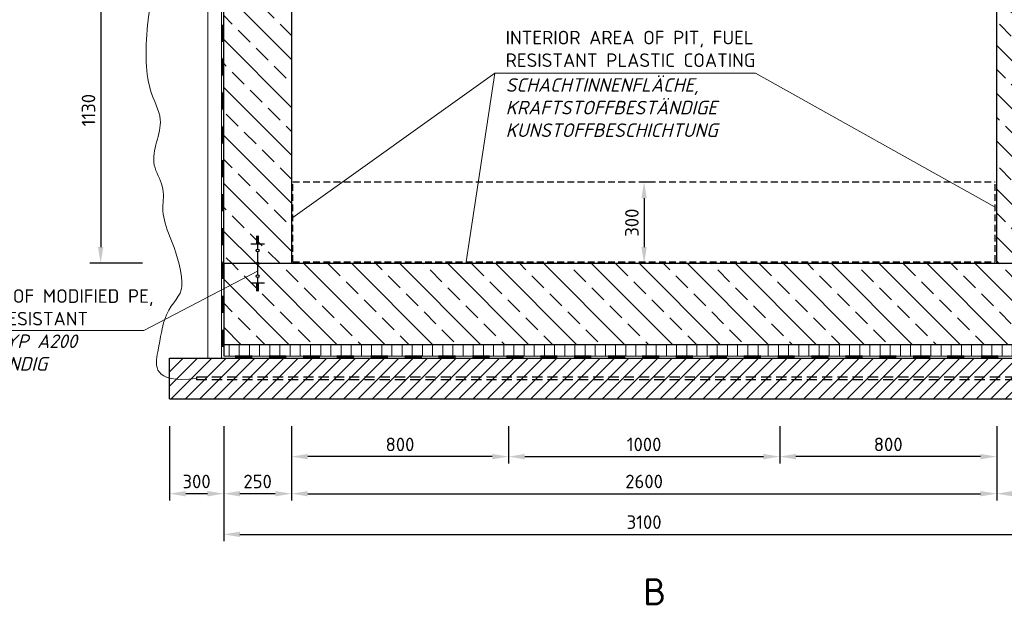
# Model space of a CAD drawing. Header units: millimetres. Extents: x -76904 to 25883, y -13890 to 20369.
# Tile 4 of 29: x -13158 to -9528, y 11557 to 13717. Entities that reach past the tile are written whole.
import ezdxf
from ezdxf.enums import TextEntityAlignment as Align

# ---------------------------------------------------------------- set-up
doc = ezdxf.new("R2010")
doc.units = ezdxf.units.MM
doc.header["$MEASUREMENT"] = 0
for name, pattern in [('HIDDEN', [0.375, 0.25, -0.125]), ('VERDECKT2', [0.1875, 0.125, -0.0625]), ('WJF-UNSICHTBAR', [0.25, 0.125, -0.125])]:
    doc.linetypes.add(name, pattern=pattern)
for name, color, linetype, lineweight in [('P------T2', 7, 'Continuous', 18), ('P------T7', 7, 'Continuous', 18), ('P-BS----Bem', 7, 'Continuous', 18), ('P-BSBOD', 7, 'Continuous', 30), ('P-BSSAU', 7, 'Continuous', 30), ('P-BSSAUF', 7, 'Continuous', 18), ('P-BSWABD', 7, 'Continuous', 18), ('P-BSWAN', 7, 'Continuous', 30), ('P-BSWANF', 7, 'Continuous', 18), ('P-DABDICHTUNG', 7, 'Continuous', 18), ('P-ESER1', 1, 'Erdung1', 25), ('P-SSLEI', 7, 'Continuous', 30)]:
    doc.layers.add(name, color=color, linetype=linetype, lineweight=lineweight)
doc.styles.get("Standard").update_dxf_attribs({"font": 'isocpeur.ttf'})
doc.linetypes.add('Erdung1', pattern='A,12.7,0.1,["#",Standard,S=2.54,R=0,X=-2.54,Y=-1.27],-5.08', length=17.88)
doc.dimstyles.new('Kopie von ISO-25', dxfattribs={"dimscale": 20, "dimtxt": 2.5, "dimasz": 3, "dimexe": 1.25, "dimexo": 0.625, "dimgap": 1, "dimtad": 1, "dimtxsty": 'Standard', "dimcen": 2.5, "dimadec": 0, "dimazin": 0, "dimtfac": 1, "dimtmove": 0, "dimatfit": 1, "dimfxl": 0, "dimarcsym": 0})

# ---------------------------------------------------------------- blocks, each defined once
blk = doc.blocks.new('*D2')
at = {"layer": 'Defpoints', "color": 0, "lineweight": 0, "transparency": 16777216}
for p in [(-12155.7, 12318.2), (-11355.7, 12318.2), (-12155.7, 12105.3)]:
    blk.add_point(p, dxfattribs=at)
at = {"layer": 'P-BS----Bem', "color": 0, "lineweight": -2, "transparency": 16777216}
for p, q in [((-12155.7, 12218.2), (-12155.7, 12080.3)), ((-11355.7, 12218.2), (-11355.7, 12080.3)), ((-11415.7, 12105.3), (-12095.7, 12105.3))]:
    blk.add_line(p, q, dxfattribs=at)
at = {"layer": 'P-BS----Bem', "color": 0, "lineweight": 0, "transparency": 16777216}
for points in [[(-12095.7, 12115.3), (-12095.7, 12095.3), (-12155.7, 12105.3)], [(-11415.7, 12115.3), (-11415.7, 12095.3), (-11355.7, 12105.3)]]:
    blk.add_solid(points, dxfattribs=at)
at = {"layer": 'P-BS----Bem', "color": 0, "transparency": 16777216, "insert": (-11755.7, 12150.3), "char_height": 50, "attachment_point": 5}
blk.add_mtext('800', dxfattribs=at)
blk = doc.blocks.new('*D3')
at = {"layer": 'Defpoints', "color": 0, "lineweight": 0, "transparency": 16777216}
for p in [(-10355.7, 12318.2), (-9555.7, 12318.2), (-10355.7, 12105.3)]:
    blk.add_point(p, dxfattribs=at)
at = {"layer": 'P-BS----Bem', "color": 0, "lineweight": -2, "transparency": 16777216}
for p, q in [((-10355.7, 12218.2), (-10355.7, 12080.3)), ((-9555.7, 12218.2), (-9555.7, 12080.3)), ((-9615.7, 12105.3), (-10295.7, 12105.3))]:
    blk.add_line(p, q, dxfattribs=at)
at = {"layer": 'P-BS----Bem', "color": 0, "lineweight": 0, "transparency": 16777216}
for points in [[(-10295.7, 12115.3), (-10295.7, 12095.3), (-10355.7, 12105.3)], [(-9615.7, 12115.3), (-9615.7, 12095.3), (-9555.7, 12105.3)]]:
    blk.add_solid(points, dxfattribs=at)
at = {"layer": 'P-BS----Bem', "color": 0, "transparency": 16777216, "insert": (-9955.7, 12150.3), "char_height": 50, "attachment_point": 5}
blk.add_mtext('800', dxfattribs=at)
blk = doc.blocks.new('*D16')
at = {"layer": 'Defpoints', "color": 0, "lineweight": 0, "transparency": 16777216}
for p in [(-9555.7, 12318.2), (-9305.7, 12318.2), (-9305.7, 11968.6)]:
    blk.add_point(p, dxfattribs=at)
at = {"layer": 'P-BS----Bem', "color": 0, "lineweight": -2, "transparency": 16777216}
for p, q in [((-9555.7, 12218.2), (-9555.7, 11943.6)), ((-9305.7, 12218.2), (-9305.7, 11943.6)), ((-9495.7, 11968.6), (-9365.7, 11968.6))]:
    blk.add_line(p, q, dxfattribs=at)
at = {"layer": 'P-BS----Bem', "color": 0, "lineweight": 0, "transparency": 16777216}
for points in [[(-9495.7, 11978.6), (-9495.7, 11958.6), (-9555.7, 11968.6)], [(-9365.7, 11978.6), (-9365.7, 11958.6), (-9305.7, 11968.6)]]:
    blk.add_solid(points, dxfattribs=at)
at = {"layer": 'P-BS----Bem', "color": 0, "transparency": 16777216, "insert": (-9430.7, 12013.6), "char_height": 50, "attachment_point": 5}
blk.add_mtext('250', dxfattribs=at)
blk = doc.blocks.new('*D17')
at = {"layer": 'Defpoints', "color": 0, "lineweight": 0, "transparency": 16777216}
for p in [(-12405.7, 12318.2), (-12155.7, 12318.2), (-12405.7, 11968.6)]:
    blk.add_point(p, dxfattribs=at)
at = {"layer": 'P-BS----Bem', "color": 0, "lineweight": -2, "transparency": 16777216}
for p, q in [((-12405.7, 12218.2), (-12405.7, 11943.6)), ((-12155.7, 12218.2), (-12155.7, 11943.6)), ((-12215.7, 11968.6), (-12345.7, 11968.6))]:
    blk.add_line(p, q, dxfattribs=at)
at = {"layer": 'P-BS----Bem', "color": 0, "lineweight": 0, "transparency": 16777216}
for points in [[(-12345.7, 11978.6), (-12345.7, 11958.6), (-12405.7, 11968.6)], [(-12215.7, 11978.6), (-12215.7, 11958.6), (-12155.7, 11968.6)]]:
    blk.add_solid(points, dxfattribs=at)
at = {"layer": 'P-BS----Bem', "color": 0, "transparency": 16777216, "insert": (-12280.7, 12013.6), "char_height": 50, "attachment_point": 5}
blk.add_mtext('250', dxfattribs=at)
blk = doc.blocks.new('*D18')
at = {"layer": 'Defpoints', "color": 0, "lineweight": 0, "transparency": 16777216}
for p in [(-11355.7, 12318.2), (-10355.7, 12318.2), (-10355.7, 12105.3)]:
    blk.add_point(p, dxfattribs=at)
at = {"layer": 'P-BS----Bem', "color": 0, "lineweight": -2, "transparency": 16777216}
for p, q in [((-11355.7, 12218.2), (-11355.7, 12080.3)), ((-10355.7, 12218.2), (-10355.7, 12080.3)), ((-11295.7, 12105.3), (-10415.7, 12105.3))]:
    blk.add_line(p, q, dxfattribs=at)
at = {"layer": 'P-BS----Bem', "color": 0, "lineweight": 0, "transparency": 16777216}
for points in [[(-11295.7, 12115.3), (-11295.7, 12095.3), (-11355.7, 12105.3)], [(-10415.7, 12115.3), (-10415.7, 12095.3), (-10355.7, 12105.3)]]:
    blk.add_solid(points, dxfattribs=at)
at = {"layer": 'P-BS----Bem', "color": 0, "transparency": 16777216, "insert": (-10855.7, 12150.3), "char_height": 50, "attachment_point": 5}
blk.add_mtext('1000', dxfattribs=at)
blk = doc.blocks.new('*D19')
at = {"layer": 'Defpoints', "color": 0, "lineweight": 0, "transparency": 16777216}
for p in [(-12155.7, 12318.2), (-9555.7, 12318.2), (-9555.7, 11968.6)]:
    blk.add_point(p, dxfattribs=at)
at = {"layer": 'P-BS----Bem', "color": 0, "lineweight": -2, "transparency": 16777216}
for p, q in [((-12155.7, 12218.2), (-12155.7, 11943.6)), ((-9555.7, 12218.2), (-9555.7, 11943.6)), ((-12095.7, 11968.6), (-9615.7, 11968.6))]:
    blk.add_line(p, q, dxfattribs=at)
at = {"layer": 'P-BS----Bem', "color": 0, "lineweight": 0, "transparency": 16777216}
for points in [[(-12095.7, 11978.6), (-12095.7, 11958.6), (-12155.7, 11968.6)], [(-9615.7, 11978.6), (-9615.7, 11958.6), (-9555.7, 11968.6)]]:
    blk.add_solid(points, dxfattribs=at)
at = {"layer": 'P-BS----Bem', "color": 0, "transparency": 16777216, "insert": (-10855.7, 12013.6), "char_height": 50, "attachment_point": 5}
blk.add_mtext('2600', dxfattribs=at)
blk = doc.blocks.new('*D28')
at = {"layer": 'Defpoints', "color": 0, "lineweight": 0, "transparency": 16777216}
for p in [(-12405.7, 12318.2), (-9305.7, 12318.2), (-9305.7, 11818.6)]:
    blk.add_point(p, dxfattribs=at)
at = {"layer": 'P-BS----Bem', "color": 0, "lineweight": -2, "transparency": 16777216}
for p, q in [((-12405.7, 12218.2), (-12405.7, 11793.6)), ((-9305.7, 12218.2), (-9305.7, 11793.6)), ((-12345.7, 11818.6), (-9365.7, 11818.6))]:
    blk.add_line(p, q, dxfattribs=at)
at = {"layer": 'P-BS----Bem', "color": 0, "lineweight": 0, "transparency": 16777216}
for points in [[(-12345.7, 11828.6), (-12345.7, 11808.6), (-12405.7, 11818.6)], [(-9365.7, 11828.6), (-9365.7, 11808.6), (-9305.7, 11818.6)]]:
    blk.add_solid(points, dxfattribs=at)
at = {"layer": 'P-BS----Bem', "color": 0, "transparency": 16777216, "insert": (-10855.7, 11863.6), "char_height": 50, "attachment_point": 5}
blk.add_mtext('3100', dxfattribs=at)
blk = doc.blocks.new('*D53')
at = {"layer": 'Defpoints', "color": 0, "lineweight": 0, "transparency": 16777216}
for p in [(-12605.7, 12318.2), (-12405.7, 12318.2), (-12605.7, 11968.6)]:
    blk.add_point(p, dxfattribs=at)
at = {"layer": 'P-BS----Bem', "color": 0, "lineweight": -2, "transparency": 16777216}
for p, q in [((-12605.7, 12218.2), (-12605.7, 11943.6)), ((-12405.7, 12218.2), (-12405.7, 11943.6)), ((-12465.7, 11968.6), (-12545.7, 11968.6))]:
    blk.add_line(p, q, dxfattribs=at)
at = {"layer": 'P-BS----Bem', "color": 0, "lineweight": 0, "transparency": 16777216}
for points in [[(-12545.7, 11978.6), (-12545.7, 11958.6), (-12605.7, 11968.6)], [(-12465.7, 11978.6), (-12465.7, 11958.6), (-12405.7, 11968.6)]]:
    blk.add_solid(points, dxfattribs=at)
at = {"layer": 'P-BS----Bem', "color": 0, "transparency": 16777216, "insert": (-12505.7, 12013.6), "char_height": 50, "attachment_point": 5}
blk.add_mtext('300', dxfattribs=at)
blk = doc.blocks.new('*D105')
at = {"layer": 'Defpoints', "color": 0, "lineweight": 0, "transparency": 16777216}
for p in [(-12463.7, 13948.2), (-12859.3, 12818.2), (-12405.7, 12818.2)]:
    blk.add_point(p, dxfattribs=at)
at = {"layer": 'P-BS----Bem', "color": 0, "lineweight": -2, "transparency": 16777216}
for p, q in [((-12763.7, 13948.2), (-12899.3, 13948.2)), ((-12859.3, 13888.2), (-12859.3, 12878.2)), ((-12705.7, 12818.2), (-12899.3, 12818.2))]:
    blk.add_line(p, q, dxfattribs=at)
at = {"layer": 'P-BS----Bem', "color": 0, "lineweight": 0, "transparency": 16777216}
for points in [[(-12869.3, 13888.2), (-12849.3, 13888.2), (-12859.3, 13948.2)], [(-12869.3, 12878.2), (-12849.3, 12878.2), (-12859.3, 12818.2)]]:
    blk.add_solid(points, dxfattribs=at)
at = {"layer": 'P-BS----Bem', "color": 0, "transparency": 16777216, "insert": (-12904.3, 13383.2), "char_height": 50, "attachment_point": 5, "rotation": 90}
blk.add_mtext('1130', dxfattribs=at)
blk = doc.blocks.new('*D111')
at = {"layer": 'Defpoints', "color": 0, "lineweight": 0, "transparency": 16777216}
for p in [(-10855.7, 13118.2), (-10855.7, 12818.2), (-10855.7, 12818.2)]:
    blk.add_point(p, dxfattribs=at)
at = {"layer": 'P-BS----Bem', "color": 0, "lineweight": -2, "transparency": 16777216}
for p, q in [((-10855.7, 13118.2), (-10830.7, 13118.2)), ((-10855.7, 13058.2), (-10855.7, 12878.2)), ((-10855.7, 12818.2), (-10830.7, 12818.2))]:
    blk.add_line(p, q, dxfattribs=at)
at = {"layer": 'P-BS----Bem', "color": 0, "lineweight": 0, "transparency": 16777216}
for points in [[(-10865.7, 13058.2), (-10845.7, 13058.2), (-10855.7, 13118.2)], [(-10865.7, 12878.2), (-10845.7, 12878.2), (-10855.7, 12818.2)]]:
    blk.add_solid(points, dxfattribs=at)
at = {"layer": 'P-BS----Bem', "color": 0, "transparency": 16777216, "insert": (-10900.7, 12968.2), "char_height": 50, "attachment_point": 5, "rotation": 90}
blk.add_mtext('300', dxfattribs=at)

msp = doc.modelspace()

# ---------------------------------------------------------------- hatches: boundary and pattern name
at = {"layer": 'P-BSBOD', "lineweight": 18}
h = msp.add_hatch(dxfattribs=at)
h.set_pattern_fill('ANSI31', scale=300, angle=45, style=0)
h.set_pattern_definition([(90, (-27198.245, 0), (-37.5, 7e-15), [])])
h.paths.add_polyline_path([(-9305.707, 12476.188), (-9305.707, 12518.188), (-9363.298, 12518.188, 0.00784127), (-9363.432, 12509.621, 0.03068202), (-9361.379, 12476.188)])
h.paths.add_polyline_path([(-9361.379, 12476.188, -0.03068202), (-9363.432, 12509.621, -0.00784127), (-9363.298, 12518.188), (-12405.707, 12518.188), (-12405.707, 12476.188)])
at = {"layer": 'P-BSSAUF', "lineweight": 5}
h = msp.add_hatch(dxfattribs=at)
h.set_pattern_fill('ANSI31', scale=300, style=0)
h.set_pattern_definition([(45, (-27198.245, 0), (-26.516504, 26.516504), [])])
edge = h.paths.add_edge_path()
edge.add_arc((-9090.246, 12509.621), 273.186, 206.391782, 224.486584, ccw=False)
edge.add_line((-9334.959, 12388.188), (-12505.707, 12388.188))
edge.add_line((-12505.707, 12388.188), (-12505.707, 12393.146))
edge.add_spline(control_points=[(-12505.707, 12393.146), (-12551.33, 12387.763), (-12583.392, 12389.031), (-12605.707, 12394.729)], knot_values=[816.43439766, 816.43439766, 816.43439766, 816.43439766, 825.73478131, 825.73478131, 825.73478131, 825.73478131], degree=3, periodic=0)
edge.add_line((-12605.707, 12394.729), (-12605.707, 12318.188))
edge.add_line((-12605.707, 12318.188), (-9285.141, 12318.188))
edge = h.paths.add_edge_path()
edge.add_line((-12605.707, 12468.188), (-12605.707, 12394.729))
edge.add_spline(control_points=[(-12605.707, 12394.729), (-12583.392, 12389.031), (-12551.33, 12387.763), (-12505.707, 12393.146)], knot_values=[816.43439766, 816.43439766, 816.43439766, 816.43439766, 825.73478131, 825.73478131, 825.73478131, 825.73478131], degree=3, periodic=0)
edge.add_line((-12505.707, 12393.146), (-12505.707, 12398.188))
edge.add_line((-12505.707, 12398.188), (-9339.672, 12398.188))
edge.add_arc((-9090.246, 12509.621), 273.186, 188.723491, 204.073086, ccw=False)
edge.add_line((-9360.272, 12468.188), (-12605.707, 12468.188))
edge = h.paths.add_edge_path()
edge.add_arc((-9090.246, 12509.621), 273.186, 188.723491, 204.073086)
edge.add_line((-9339.672, 12398.188), (-9205.707, 12398.188))
edge.add_line((-9205.707, 12398.188), (-9205.707, 12393.146))
edge.add_spline(control_points=[(-9205.707, 12393.146), (-9160.084, 12387.763), (-9128.021, 12389.031), (-9105.707, 12394.729)], knot_values=[816.43439766, 816.43439766, 816.43439766, 816.43439766, 825.73478131, 825.73478131, 825.73478131, 825.73478131], degree=3, periodic=0)
edge.add_line((-9105.707, 12394.729), (-9105.707, 12468.188))
edge.add_line((-9105.707, 12468.188), (-9360.272, 12468.188))
edge = h.paths.add_edge_path()
edge.add_line((-9105.707, 12318.188), (-9105.707, 12394.729))
edge.add_spline(control_points=[(-9105.707, 12394.729), (-9128.021, 12389.031), (-9160.084, 12387.763), (-9205.707, 12393.146)], knot_values=[816.43439766, 816.43439766, 816.43439766, 816.43439766, 825.73478131, 825.73478131, 825.73478131, 825.73478131], degree=3, periodic=0)
edge.add_line((-9205.707, 12393.146), (-9205.707, 12388.188))
edge.add_line((-9205.707, 12388.188), (-9334.959, 12388.188))
edge.add_arc((-9090.246, 12509.621), 273.186, 206.391782, 224.486584)
edge.add_line((-9285.141, 12318.188), (-9105.707, 12318.188))
h.paths.add_polyline_path([(-9334.959, 12388.188, -0.01011756), (-9339.672, 12398.188), (-12505.707, 12398.188), (-12505.707, 12388.188)])
h.paths.add_polyline_path([(-9205.707, 12388.188), (-9205.707, 12398.188), (-9339.672, 12398.188, 0.01011756), (-9334.959, 12388.188)])
at = {"layer": 'P-BSWANF', "lineweight": 5}
h = msp.add_hatch(dxfattribs=at)
h.set_pattern_fill('ANSI33', scale=500, angle=90, style=0)
h.paths.add_polyline_path([(-9555.707, 12818.188), (-9305.707, 12818.188), (-9305.707, 14568.188), (-10055.707, 14588.188), (-10055.707, 15153.188), (-10270.707, 15167.894), (-10270.707, 15053.188), (-10355.707, 15053.188), (-10355.707, 14318.188), (-9555.707, 14318.188)])
h = msp.add_hatch(dxfattribs=at)
h.set_pattern_fill('ANSI33', scale=500, angle=90, style=0)
h.paths.add_polyline_path([(-12405.707, 12818.188), (-12155.707, 12818.188), (-12155.707, 14318.188), (-11355.707, 14318.188), (-11355.707, 14919.931), (-11655.707, 14999.192), (-11655.681, 14588.189), (-12405.707, 14568.188)])
h = msp.add_hatch(dxfattribs=at)
h.set_pattern_fill('ANSI33', scale=500, angle=90, style=0)
h.paths.add_polyline_path([(-12405.707, 12818.188), (-12405.707, 12518.188), (-9363.298, 12518.188, -0.15900713), (-9305.707, 12677.572), (-9305.707, 12818.188), (-10755.707, 12818.188), (-10755.707, 12668.188), (-10955.707, 12668.188), (-10955.707, 12818.188)])
h.paths.add_polyline_path([(-10755.707, 12698.188), (-10755.707, 12818.188), (-10955.707, 12818.188), (-10955.707, 12698.188)])
h.paths.add_polyline_path([(-10955.707, 12698.188), (-10955.707, 12668.188), (-10755.707, 12668.188), (-10755.707, 12698.188)], flags=16)

# ---------------------------------------------------------------- linework, layer by layer
at = {"linetype": 'HIDDEN', "lineweight": 25, "ltscale": 100}
for p, q in [((-12150.707, 12823.188), (-12150.707, 13118.188)), ((-12150.707, 13118.188), (-9560.707, 13118.188)), ((-9560.707, 12823.188), (-9560.707, 13118.188)), ((-12150.707, 12823.188), (-9560.707, 12823.188))]:
    msp.add_line(p, q, dxfattribs=at)
for p, q in [((-12305.707, 12889.682), (-12255.707, 12889.682)), ((-12285.707, 12917.842), (-12275.707, 12917.842)), ((-12285.707, 12914.322), (-12275.707, 12914.322)), ((-12285.707, 12910.802), (-12275.707, 12910.802)), ((-12285.707, 12907.282), (-12275.707, 12907.282)), ((-12285.707, 12903.762), (-12275.707, 12903.762)), ((-12285.707, 12900.242), (-12275.707, 12900.242)), ((-12285.707, 12896.722), (-12275.707, 12896.722)), ((-12285.707, 12893.202), (-12275.707, 12893.202)), ((-12280.707, 12918.188), (-12280.707, 12870.583)), ((-12280.707, 12860.23), (-12280.707, 12823.365)), ((-12280.707, 12813.012), (-12280.707, 12776.147)), ((-12305.707, 12746.694), (-12255.707, 12746.694)), ((-12285.707, 12743.174), (-12275.707, 12743.174)), ((-12280.707, 12765.794), (-12280.707, 12718.188)), ((-12285.707, 12739.654), (-12275.707, 12739.654)), ((-12285.707, 12736.135), (-12275.707, 12736.135)), ((-12285.707, 12732.615), (-12275.707, 12732.615)), ((-12285.707, 12729.095), (-12275.707, 12729.095)), ((-12285.707, 12725.575), (-12275.707, 12725.575)), ((-12285.707, 12722.055), (-12275.707, 12722.055)), ((-12285.707, 12718.535), (-12275.707, 12718.535))]:
    msp.add_line(p, q)
for centre in [(-12280.707, 12865.406), (-12280.707, 12818.188), (-12280.707, 12770.97)]:
    msp.add_circle(centre, 5.176)
at = {"layer": 'P------T2', "color": 7}
for p, q in [((-11405.658, 13519.847), (-12150.707, 12987.396)), ((-11405.658, 13519.847), (-11512.303, 12823.188)), ((-11405.658, 13519.847), (-10444.72, 13519.847)), ((-10444.72, 13519.847), (-9560.707, 13025.143))]:
    msp.add_line(p, q, dxfattribs=at)
at = {"layer": 'P-BSBOD', "color": 7}
for p, q in [((-12405.707, 12818.188), (-9305.707, 12818.188)), ((-12405.707, 12818.188), (-12405.707, 12476.188)), ((-9305.707, 12518.188), (-12405.707, 12518.188))]:
    msp.add_line(p, q, dxfattribs=at)
at = {"layer": 'P-BSBOD', "color": 7, "lineweight": 18}
msp.add_line((-12405.707, 12476.188), (-9305.707, 12476.188), dxfattribs=at)
at = {"layer": 'P-BSSAU', "color": 7}
for p, q in [((-12605.707, 12318.188), (-12605.707, 12468.188)), ((-12605.707, 12468.188), (-9105.707, 12468.188)), ((-12605.707, 12318.188), (-9105.707, 12318.188))]:
    msp.add_line(p, q, dxfattribs=at)
at = {"layer": 'P-BSWABD', "color": 7}
for p, q in [((-12463.707, 14626.188), (-12463.707, 12468.188)), ((-12413.707, 14627.438), (-12413.707, 12468.188))]:
    msp.add_line(p, q, dxfattribs=at)
at = {"layer": 'P-BSWABD', "color": 7, "linetype": 'WJF-UNSICHTBAR', "lineweight": 53, "ltscale": 500}
for p in [(-12410.707, 14573.188), (-9300.707, 12473.188)]:
    msp.add_line(p, (-12410.707, 12473.188), dxfattribs=at)
at = {"layer": 'P-BSWAN', "color": 7}
for p, q in [((-12405.707, 12818.188), (-12405.707, 14568.188)), ((-9555.707, 12818.188), (-9555.707, 14318.188))]:
    msp.add_line(p, q, dxfattribs=at)
at = {"layer": 'P-DABDICHTUNG', "color": 7}
for p, q in [((-12700.439, 12570.249), (-12280.707, 12789.061)), ((-13835.923, 12570.249), (-12700.439, 12570.249))]:
    msp.add_line(p, q, dxfattribs=at)
at = {"layer": 'P-DABDICHTUNG', "color": 7, "linetype": 'Erdung1', "ltscale": 2}
msp.add_open_spline([(-12505.707, 12393.146), (-12671.883, 12373.538), (-12641.646, 12524.631), (-12621.488, 12655.577), (-12555.975, 12695.869), (-12563.534, 12819.261), (-12611.409, 12930.062), (-12636.606, 13010.644), (-12620.134, 13098.589), (-12692.041, 13209.583), (-12609.863, 13331.427), (-12695.678, 13466.35), (-12695.678, 13686.819), (-12652.433, 13908.7), (-12507.677, 13925.096), (-12119.77, 13922.115)], degree=3, knots=[816.43439766, 816.43439766, 816.43439766, 816.43439766, 850.30991272, 891.01074611, 982.91461216, 1022.54386588, 1179.32404198, 1304.50792543, 1395.98518529, 1478.30478977, 1653.54432722, 1765.12768822, 1934.31400053, 2060.16654356, 2138.20580069, 2138.20580069, 2138.20580069, 2138.20580069], dxfattribs=at)
at = {"layer": 'P-ESER1', "color": 7, "linetype": 'VERDECKT2', "ltscale": 300}
for p, q in [((-12505.707, 12398.188), (-12505.707, 12388.188)), ((-9205.707, 12398.188), (-12505.707, 12398.188)), ((-9205.707, 12388.188), (-12505.707, 12388.188))]:
    msp.add_line(p, q, dxfattribs=at)
at = {"layer": 'P-SSLEI', "color": 7}
msp.add_line((-12155.707, 14318.188), (-12155.707, 12818.188), dxfattribs=at)

# ---------------------------------------------------------------- texts
at = {"layer": 'P------T2', "color": 7, "char_height": 50, "attachment_point": 1}
for s, insert, width in [('INTERIOR AREA OF PIT, FUEL RESISTANT PLASTIC COATING', (-11366.23, 13675.728), 935.73944), ('{\\fISOCPEUR|b0|i1|c0|p34;SCHACHTINNENFLÄCHE, KRAFTSTOFFBESTÄNDIGE KUNSTOFFBESCHICHTUNG}', (-11366.23, 13500.854), 907.2816)]:
    msp.add_mtext(s, dxfattribs=dict(at, insert=insert, width=width))
at = {"layer": 'P------T2', "color": 1, "insert": (-13800.185, 12722.476), "char_height": 50, "width": 1097.70321, "attachment_point": 1}
msp.add_mtext('{\\C256;WATERSTOP MADE OF MODIFIED PE,\\PTYPE A200 FUEL RESISTANT\\P\\fISOCPEUR|b0|i1|c0|p34;PE- FUGENBAND TYP A200\\PKRAFTSTOFFBESTÄNDIG}', dxfattribs=at)
at = {"layer": 'P------T7', "color": 7, "linetype": 'Continuous', "lineweight": 25}
msp.add_text('B', height=100, dxfattribs=at).set_placement((-10859.17, 11606.914), align=Align.MIDDLE_LEFT)

# ---------------------------------------------------------------- dimensions: what is measured, and where the dimension line sits
at = {"layer": 'P-BS----Bem', "color": 7}
for base, p1, p2, angle, override, picture, middle in [((-12859.276, 12818.188), (-12463.707, 13948.188), (-12405.707, 12818.188), 90, {"dimexe": 2, "dimexo": 15}, '*D105', (-12859.276, 13383.188)), ((-12405.707, 11968.616), (-12155.707, 12318.188), (-12405.707, 12318.188), 180, {"dimexo": 5}, '*D17', (-12280.707, 11968.616))]:
    dim = msp.add_linear_dim(base=base, p1=p1, p2=p2, angle=angle, dimstyle='Kopie von ISO-25', override=override, dxfattribs=at)
    dim.commit()
    dim.dimension.update_dxf_attribs({"geometry": picture, "text_midpoint": middle, "dimtype": 160})
dim = msp.add_linear_dim(base=(-10855.707, 12818.188), p1=(-10855.707, 13118.188), p2=(-10855.707, 12818.188), angle=90, dimstyle='Kopie von ISO-25', override={"dimexo": 0}, dxfattribs=at)
dim.commit()
dim.dimension.update_dxf_attribs({"geometry": '*D111', "text_midpoint": (-10900.707, 12968.188)})
dim = msp.add_linear_dim(base=(-12605.707, 11968.616), p1=(-12405.707, 12318.188), p2=(-12605.707, 12318.188), angle=180, text='300', dimstyle='Kopie von ISO-25', override={"dimexo": 5}, dxfattribs=at)
dim.commit()
dim.dimension.update_dxf_attribs({"geometry": '*D53', "text_midpoint": (-12505.707, 11968.616), "dimtype": 160})
for base, p1, p2, picture, middle in [((-9305.707, 11818.587), (-12405.707, 12318.188), (-9305.707, 12318.188), '*D28', (-10855.707, 11818.587)), ((-12155.707, 12105.284), (-11355.707, 12318.188), (-12155.707, 12318.188), '*D2', (-11755.707, 12105.284)), ((-9555.707, 11968.616), (-12155.707, 12318.188), (-9555.707, 12318.188), '*D19', (-10855.707, 11968.616)), ((-10355.707, 12105.284), (-11355.707, 12318.188), (-10355.707, 12318.188), '*D18', (-10855.707, 12105.284)), ((-10355.707, 12105.284), (-9555.707, 12318.188), (-10355.707, 12318.188), '*D3', (-9955.707, 12105.284)), ((-9305.707, 11968.616), (-9555.707, 12318.188), (-9305.707, 12318.188), '*D16', (-9430.707, 11968.616))]:
    dim = msp.add_linear_dim(base=base, p1=p1, p2=p2, dimstyle='Kopie von ISO-25', override={"dimexo": 5}, dxfattribs=at)
    dim.commit()
    dim.dimension.update_dxf_attribs({"geometry": picture, "text_midpoint": middle, "dimtype": 160})

doc.saveas('drawing.dxf')
